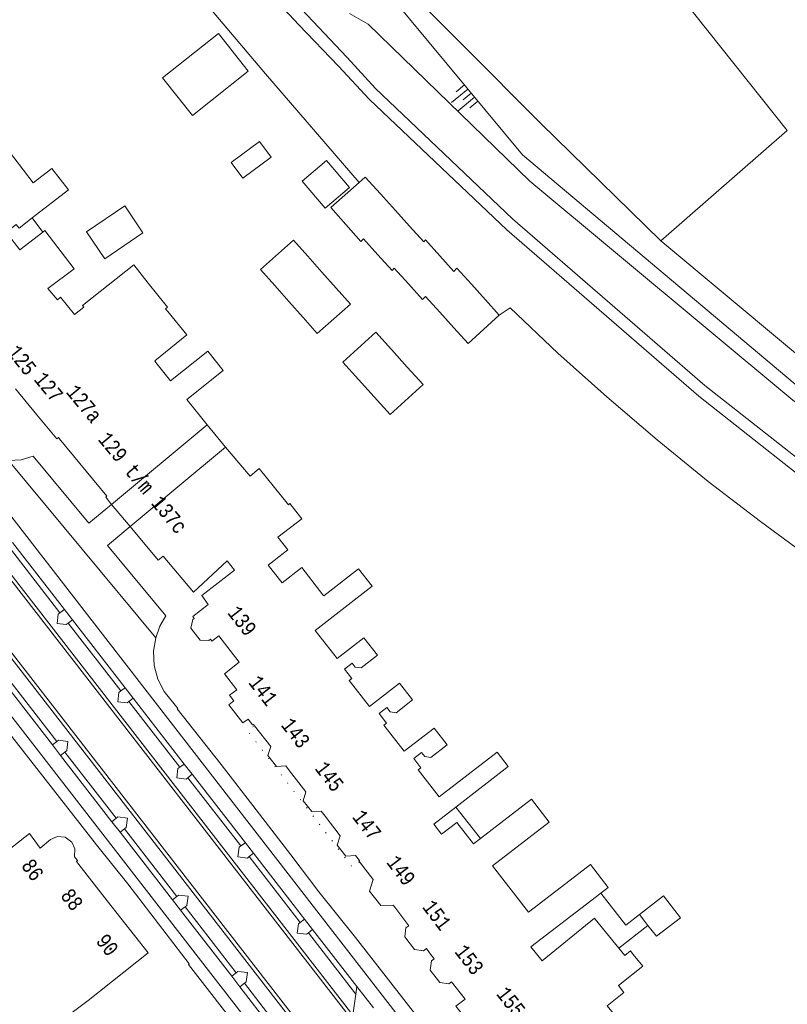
# Model space of a CAD drawing. Header units: metres. Extents: x 196790 to 198335, y 354523 to 356036.
# Tile 52 of 108: x 197406 to 197499, y 355113 to 355232. Entities that reach past the tile are written whole.
import ezdxf

# ---------------------------------------------------------------- set-up
doc = ezdxf.new("R2010")
doc.units = ezdxf.units.M
doc.linetypes.add('DGN Style 1', pattern=[1.160006, 0.00193, -1.158076])
doc.linetypes.add('DGN Style 2', pattern=[186.027128, 111.616277, -74.410851])
for name, color, linetype, lineweight in [('afdak', 252, 'DGN Style 2', 18), ('bij- of bedrijfsgebouw', 252, 'Continuous', 18), ('heg of haag', 252, 'Continuous', 18), ('hoofdgebouw', 252, 'Continuous', 18), ('hoofdgebouw maaiveld', 252, 'Continuous', 18), ('huisnummer BAG', 252, 'Continuous', 18), ('kant asfaltverharding', 252, 'Continuous', 18), ('kant klinkerverharding', 252, 'Continuous', 18), ('kant tegelverharding', 252, 'Continuous', 18), ('overbouw', 252, 'Continuous', 18), ('overig WOZ', 252, 'DGN Style 1', 18), ('raster', 252, 'Continuous', 18), ('spoorrail', 252, 'Continuous', 18), ('taludlijn', 252, 'Continuous', 18), ('taludsymbool', 252, 'Continuous', 18), ('tuinhuis', 252, 'DGN Style 2', 18)]:
    doc.layers.add(name, color=color, linetype=linetype, lineweight=lineweight)
doc.styles.add('Style-Courier New', font='cour.ttf')

# ---------------------------------------------------------------- blocks, each defined once
blk = doc.blocks.new('TA')
at = {"layer": 'taludsymbool', "linetype": 'Continuous', "lineweight": 0}
for p, q in [((-0.5, 0), (-0.5, -0.5)), ((-0.25, 0), (-0.25, -1)), ((0, 0), (0, -0.5)), ((0.25, 0), (0.25, -1)), ((0.5, 0), (0.5, -0.5))]:
    blk.add_line(p, q, dxfattribs=at)

msp = doc.modelspace()

# ---------------------------------------------------------------- linework, layer by layer
at = {"layer": 'afdak'}
for p, q in [((197434.74, 355216.997), (197431.315, 355214.462)), ((197436.149, 355215.092), (197434.74, 355216.997)), ((197432.724, 355212.558), (197436.149, 355215.092)), ((197431.315, 355214.462), (197432.724, 355212.558)), ((197407.283, 355207.767), (197408.562, 355206.047)), ((197458.439, 355136.589), (197461.443, 355132.819)), ((197478.148, 355119.543), (197481.666, 355122.308))]:
    msp.add_line(p, q, dxfattribs=at)
at = {"layer": 'afdak', "flags": 128}
msp.add_lwpolyline([(197480.651, 355123.621), (197478.996, 355122.322), (197475.967, 355126.212)], dxfattribs=at)
at = {"layer": 'bij- of bedrijfsgebouw'}
for p, q in [((197449.334, 355210.688), (197451.151, 355208.677)), ((197451.151, 355208.677), (197452.867, 355206.778)), ((197452.867, 355206.778), (197454.583, 355204.878)), ((197449.043, 355203.323), (197447.303, 355205.235)), ((197440.565, 355203.157), (197442.281, 355201.224)), ((197456.505, 355203.206), (197458.204, 355201.289)), ((197442.281, 355201.224), (197443.996, 355199.29)), ((197452.729, 355199.806), (197451.017, 355201.688)), ((197438.292, 355197.685), (197436.576, 355199.619)), ((197460.328, 355199.762), (197462.037, 355197.869)), ((197456.511, 355196.393), (197454.804, 355198.287)), ((197440.007, 355195.75), (197438.292, 355197.685)), ((197463.686, 355196.042), (197462.037, 355197.869)), ((197458.218, 355194.498), (197456.511, 355196.393)), ((197450.686, 355191.858), (197452.59, 355189.75)), ((197448.605, 355186.148), (197446.701, 355188.255)), ((197480.651, 355123.621), (197481.666, 355122.308))]:
    msp.add_line(p, q, dxfattribs=at)
at = {"layer": 'bij- of bedrijfsgebouw', "flags": 128}
for points in [[(197429.763, 355230.059), (197433.366, 355225.509), (197426.629, 355220.155), (197423.018, 355224.699), (197429.763, 355230.059)], [(197446.761, 355212.034), (197447.518, 355212.698), (197449.334, 355210.688)], [(197445.155, 355206.973), (197443.334, 355209.029), (197446.761, 355212.034)], [(197447.303, 355205.235), (197446.975, 355204.916), (197445.155, 355206.973)], [(197436.576, 355199.619), (197434.861, 355201.553), (197438.85, 355205.091), (197440.565, 355203.157)], [(197454.583, 355204.878), (197454.806, 355205.122), (197456.505, 355203.206)], [(197451.017, 355201.688), (197450.782, 355201.411), (197449.043, 355203.323)], [(197458.204, 355201.289), (197458.57, 355201.71), (197460.328, 355199.762)], [(197454.804, 355198.287), (197454.44, 355197.924), (197452.729, 355199.806)], [(197440.007, 355195.75), (197441.722, 355193.816), (197445.711, 355197.356), (197443.996, 355199.29)], [(197458.218, 355194.498), (197459.932, 355192.597), (197463.686, 355196.042)], [(197446.701, 355188.255), (197444.805, 355190.355), (197448.791, 355193.957), (197450.686, 355191.858)], [(197448.605, 355186.148), (197450.508, 355184.04), (197454.493, 355187.642), (197452.59, 355189.75)], [(197485.596, 355123.241), (197483.56, 355125.874), (197480.651, 355123.621)], [(197481.666, 355122.308), (197482.686, 355120.989), (197485.596, 355123.241)]]:
    msp.add_lwpolyline(points, dxfattribs=at)
at = {"layer": 'heg of haag'}
msp.add_line((197435.449, 355225.17), (197446.761, 355212.034), dxfattribs=at)
at = {"layer": 'hoofdgebouw'}
for p, q in [((197473.774, 355249.434), (197498.47, 355218.317)), ((197483.223, 355204.991), (197498.47, 355218.317)), ((197408.562, 355206.047), (197405.779, 355203.907)), ((197423.391, 355196.803), (197423.658, 355196.477)), ((197422.23, 355190.32), (197422.095, 355190.49)), ((197407.83, 355183.996), (197405.256, 355187.106)), ((197397.916, 355126.326), (197406.96, 355133.397)), ((197460.573, 355132.149), (197461.443, 355132.819)), ((197416.346, 355125.295), (197412.635, 355130.035)), ((197475.967, 355126.212), (197467.519, 355119.705)), ((197475.298, 355123.077), (197478.148, 355119.543)), ((197414.024, 355113.232), (197402.324, 355104.501))]:
    msp.add_line(p, q, dxfattribs=at)
at = {"layer": 'hoofdgebouw', "flags": 128}
for points in [[(197407.381, 355211.999), (197402.668, 355218.129), (197400.309, 355216.316)], [(197407.283, 355207.767), (197411.674, 355211.143), (197409.666, 355213.755), (197407.381, 355211.999)], [(197405.779, 355203.907), (197404.141, 355206.038), (197405.353, 355206.97), (197405.685, 355206.538), (197407.283, 355207.767)], [(197410.315, 355197.867), (197409.159, 355199.263), (197412.339, 355201.639), (197408.806, 355206.234), (197408.562, 355206.047)], [(197533.912, 355167.07), (197523.473, 355173.464), (197517.304, 355177.8), (197506.055, 355185.965), (197483.223, 355204.991)], [(197421.301, 355199.902), (197419.547, 355202.107), (197413.36, 355197.185), (197413.508, 355196.999), (197412.377, 355196.099), (197410.701, 355198.206), (197410.315, 355197.867)], [(197423.391, 355196.803), (197423.621, 355196.986), (197421.301, 355199.902)], [(197423.658, 355196.477), (197425.971, 355193.648), (197422.095, 355190.49)], [(197428.406, 355182.77), (197425.964, 355185.84), (197430.356, 355189.333), (197428.492, 355191.676), (197423.997, 355188.099), (197422.23, 355190.32)], [(197410.549, 355181.109), (197410.45, 355181.23), (197410.25, 355181.07), (197407.83, 355183.996)], [(197416.871, 355173.165), (197416.16, 355174.02), (197416.3, 355174.14), (197410.549, 355181.109)], [(197438.252, 355173.129), (197434.695, 355177.494), (197433.598, 355176.564), (197430.633, 355180.068)], [(197438.252, 355173.129), (197438.405, 355173.261), (197439.831, 355171.43), (197436.967, 355169.2), (197438.159, 355167.669), (197435.784, 355165.82), (197437.455, 355163.674), (197439.83, 355165.524), (197442.39, 355162.237)], [(197419.109, 355170.477), (197422.49, 355166.41), (197423.11, 355166.93), (197426.751, 355162.558), (197430.811, 355166.362)], [(197430.811, 355166.362), (197431.713, 355165.235), (197427.751, 355162.149), (197428.553, 355161.085), (197426.663, 355159.61), (197426.833, 355159.371), (197426.663, 355159.241), (197426.444, 355158.231), (197427.58, 355156.771), (197428.632, 355156.726), (197428.808, 355156.875), (197428.995, 355156.636), (197429.819, 355157.282), (197432.277, 355154.12)], [(197442.39, 355162.237), (197442.491, 355162.108), (197446.712, 355165.396), (197448.345, 355163.305), (197441.466, 355157.932), (197444.121, 355154.532)], [(197444.121, 355154.532), (197447.349, 355157.045), (197448.977, 355154.954), (197447.005, 355153.418), (197446.303, 355153.506), (197445.922, 355153.995), (197444.999, 355153.276), (197445.89, 355152.132), (197445.574, 355151.886), (197448.019, 355148.745)], [(197432.277, 355154.12), (197430.489, 355152.713), (197432.005, 355150.746), (197431.116, 355150.11), (197431.642, 355149.433), (197431.031, 355148.95), (197432.723, 355146.776), (197433.361, 355147.238), (197433.903, 355146.542), (197434, 355146.592), (197434.13, 355146.426)], [(197448.019, 355148.745), (197451.633, 355151.558), (197453.205, 355149.538), (197451.232, 355148.003), (197450.53, 355148.091), (197450.125, 355148.612), (197449.193, 355147.888), (197450.076, 355146.751), (197449.76, 355146.506), (197452.211, 355143.345)], [(197434.13, 355146.426), (197436.094, 355143.909), (197435.745, 355142.845), (197436.804, 355141.491), (197437.921, 355141.573), (197438.376, 355140.983)], [(197452.211, 355143.345), (197455.83, 355146.151), (197457.393, 355144.136), (197455.418, 355142.604), (197454.716, 355142.692), (197454.318, 355143.206), (197453.37, 355142.471), (197454.24, 355141.349), (197453.924, 355141.104), (197456.455, 355137.84)], [(197456.455, 355137.84), (197463.433, 355143.251), (197464.794, 355141.484), (197458.439, 355136.589)], [(197438.376, 355140.983), (197440.338, 355138.44), (197440.017, 355137.344), (197441.048, 355136.062), (197442.182, 355136.113), (197442.651, 355135.508)], [(197458.439, 355136.589), (197455.778, 355134.54), (197456.712, 355133.328), (197458.565, 355134.756), (197460.573, 355132.149)], [(197461.443, 355132.819), (197467.584, 355137.552), (197469.726, 355134.772), (197462.89, 355129.505), (197465.13, 355126.598)], [(197442.651, 355135.508), (197444.499, 355133.121), (197444.132, 355131.991), (197445.171, 355130.68), (197446.33, 355130.752), (197446.806, 355130.146), (197446.72, 355130.077), (197446.805, 355129.968)], [(197412.635, 355130.035), (197412.625, 355130.048), (197412.753, 355130.141), (197412.375, 355130.588), (197412.444, 355131.573), (197412.054, 355132.38), (197411.267, 355132.958), (197410.344, 355133.043), (197409.477, 355132.672), (197408.222, 355131.654), (197406.96, 355133.397)], [(197446.805, 355129.968), (197448.452, 355127.861), (197448.012, 355126.462), (197449.38, 355124.719), (197450.884, 355124.765), (197451.066, 355124.527)], [(197475.967, 355126.212), (197476.842, 355126.886), (197474.706, 355129.659), (197473.831, 355128.985)], [(197465.13, 355126.598), (197467.217, 355123.889), (197473.831, 355128.985)], [(197414.024, 355113.232), (197421.285, 355118.986), (197416.346, 355125.295)], [(197451.066, 355124.527), (197452.783, 355122.272), (197452.432, 355122.023), (197452.291, 355120.928), (197453.455, 355119.413), (197454.552, 355119.237), (197454.899, 355119.507), (197455.282, 355119.013)], [(197467.519, 355119.705), (197468.868, 355118.035), (197475.223, 355123.17), (197475.298, 355123.077)], [(197455.282, 355119.013), (197455.852, 355118.276), (197455.5, 355118.012), (197455.355, 355116.903), (197456.509, 355115.398), (197457.594, 355115.239), (197457.937, 355115.491), (197459.569, 355113.39)], [(197479.894, 355118.811), (197481.033, 355117.398), (197478.098, 355115.032), (197478.757, 355114.215), (197476.749, 355112.595), (197478.546, 355110.368)], [(197478.148, 355119.543), (197478.857, 355118.663), (197479.558, 355119.228), (197479.894, 355118.811)], [(197459.569, 355113.39), (197458.465, 355112.549), (197463.602, 355106.089)]]:
    msp.add_lwpolyline(points, dxfattribs=at)
at = {"layer": 'hoofdgebouw maaiveld'}
for p, q in [((197416.871, 355173.165), (197428.406, 355182.77)), ((197430.633, 355180.068), (197419.109, 355170.477))]:
    msp.add_line(p, q, dxfattribs=at)
at = {"layer": 'kant asfaltverharding'}
for p, q in [((197446.133, 355110.634), (197367.178, 355212.348)), ((197446.014, 355111.479), (197367.977, 355212.027)), ((197441.13, 355107.698), (197375.113, 355192.786)), ((197404.382, 355168.141), (197410.626, 355160.085)), ((197411.609, 355158.8), (197417.966, 355150.625)), ((197403.869, 355152.745), (197410.231, 355144.519)), ((197418.961, 355149.345), (197425.096, 355141.423)), ((197411.221, 355143.252), (197417.427, 355135.252)), ((197432.499, 355131.926), (197426.089, 355140.135)), ((197418.416, 355133.963), (197424.75, 355125.817)), ((197439.642, 355122.668), (197433.498, 355130.626)), ((197425.745, 355124.556), (197431.918, 355116.58)), ((197446.389, 355114.005), (197440.64, 355121.4)), ((197432.928, 355115.33), (197438.549, 355108.021)), ((197446.389, 355114.005), (197446.014, 355111.479))]:
    msp.add_line(p, q, dxfattribs=at)
at = {"layer": 'kant asfaltverharding', "flags": 128}
for points in [[(197441.888, 355107.396), (197375.209, 355193.322), (197374.918, 355193.67)], [(197410.626, 355160.085), (197410.418, 355159.913), (197410.275, 355158.772), (197411.385, 355158.644), (197411.609, 355158.8)], [(197417.966, 355150.625), (197417.758, 355150.46), (197417.614, 355149.319), (197418.741, 355149.184), (197418.961, 355149.345)], [(197410.231, 355144.519), (197410.458, 355144.699), (197411.568, 355144.539), (197411.447, 355143.421), (197411.221, 355143.252)], [(197426.089, 355140.135), (197425.865, 355139.97), (197424.742, 355140.116), (197424.883, 355141.262), (197425.096, 355141.423)], [(197417.427, 355135.252), (197417.639, 355135.411), (197418.784, 355135.279), (197418.645, 355134.145), (197418.416, 355133.963)], [(197433.498, 355130.626), (197433.268, 355130.443), (197432.108, 355130.595), (197432.263, 355131.749), (197432.499, 355131.926)], [(197424.75, 355125.817), (197424.941, 355125.978), (197426.102, 355125.853), (197425.96, 355124.721), (197425.745, 355124.556)], [(197440.64, 355121.4), (197440.424, 355121.235), (197439.271, 355121.352), (197439.428, 355122.498), (197439.642, 355122.668)], [(197431.918, 355116.58), (197432.109, 355116.739), (197433.274, 355116.629), (197433.136, 355115.497), (197432.928, 355115.33)]]:
    msp.add_lwpolyline(points, dxfattribs=at)
at = {"layer": 'kant klinkerverharding'}
for p, q in [((197411.159, 355160.485), (197404.904, 355168.548)), ((197411.159, 355160.485), (197410.626, 355160.085)), ((197411.609, 355158.8), (197412.151, 355159.207)), ((197418.501, 355151.023), (197412.151, 355159.207)), ((197409.714, 355144.103), (197403.326, 355152.339)), ((197418.501, 355151.023), (197417.966, 355150.625)), ((197418.961, 355149.345), (197419.483, 355149.756)), ((197425.654, 355141.803), (197419.483, 355149.756)), ((197410.231, 355144.519), (197409.714, 355144.103)), ((197410.689, 355142.846), (197411.221, 355143.252)), ((197416.909, 355134.826), (197410.689, 355142.846)), ((197425.096, 355141.423), (197425.654, 355141.803)), ((197426.619, 355140.56), (197426.089, 355140.135)), ((197433.029, 355132.298), (197426.619, 355140.56)), ((197416.909, 355134.826), (197417.427, 355135.252)), ((197418.416, 355133.963), (197417.884, 355133.569)), ((197424.211, 355125.411), (197417.884, 355133.569)), ((197432.499, 355131.926), (197433.029, 355132.298)), ((197434.006, 355131.039), (197433.498, 355130.626)), ((197440.182, 355123.078), (197434.006, 355131.039)), ((197424.211, 355125.411), (197424.75, 355125.817)), ((197425.745, 355124.556), (197425.189, 355124.15)), ((197431.387, 355116.159), (197425.189, 355124.15)), ((197439.642, 355122.668), (197440.182, 355123.078)), ((197441.157, 355121.821), (197440.64, 355121.4)), ((197446.508, 355114.925), (197441.157, 355121.821)), ((197431.918, 355116.58), (197431.387, 355116.159)), ((197432.928, 355115.33), (197432.362, 355114.902)), ((197437.629, 355108.111), (197432.362, 355114.902)), ((197446.508, 355114.925), (197446.389, 355114.005))]:
    msp.add_line(p, q, dxfattribs=at)
at = {"layer": 'kant klinkerverharding', "flags": 128}
for points in [[(197416.871, 355173.165), (197414.135, 355170.887), (197407.379, 355179.01), (197405.935, 355178.568), (197404.429, 355178.448)], [(197419.109, 355170.477), (197416.371, 355168.198), (197423.433, 355159.708), (197422.706, 355158.441), (197422.216, 355157.066)]]:
    msp.add_lwpolyline(points, dxfattribs=at)
at = {"layer": 'kant tegelverharding'}
for p, q in [((197487.508, 355064.993), (197363.743, 355224.525)), ((197404.429, 355178.448), (197422.216, 355157.066)), ((197412.151, 355159.207), (197411.159, 355160.485)), ((197419.483, 355149.756), (197418.501, 355151.023)), ((197410.689, 355142.846), (197409.714, 355144.103)), ((197426.619, 355140.56), (197425.654, 355141.803)), ((197417.884, 355133.569), (197416.909, 355134.826)), ((197434.006, 355131.039), (197433.029, 355132.298)), ((197425.189, 355124.15), (197424.211, 355125.411)), ((197441.157, 355121.821), (197440.182, 355123.078)), ((197432.362, 355114.902), (197431.387, 355116.159)), ((197448.496, 355112.362), (197446.508, 355114.925))]:
    msp.add_line(p, q, dxfattribs=at)
at = {"layer": 'kant tegelverharding', "flags": 128}
for points in [[(197484.931, 355044.212), (197481.749, 355048.31), (197357.892, 355207.986), (197351.32, 355216.473)], [(197382.704, 355173.364), (197415.028, 355132.025), (197418.821, 355127.312), (197426.22, 355117.67), (197426.162, 355117.573), (197439.09, 355100.957), (197447.403, 355090.49), (197447.266, 355090.385), (197453.819, 355082.221), (197453.723, 355082.153), (197455.981, 355079.258), (197455.944, 355079.174), (197461.241, 355072.44), (197461.369, 355072.494), (197471.122, 355059.986), (197471.26, 355059.822), (197471.3, 355059.861), (197476.126, 355053.586), (197479.589, 355049.159), (197481.012, 355047.29), (197484.037, 355043.418)], [(197459.852, 355103.513), (197446.316, 355120.829), (197441.908, 355126.356), (197438.503, 355130.819), (197434.33, 355136.267), (197430.091, 355141.746), (197424.786, 355148.455), (197424.866, 355148.527), (197423.22, 355150.582), (197422.452, 355152.064), (197422.009, 355153.714), (197421.932, 355155.421), (197422.216, 355157.066)]]:
    msp.add_lwpolyline(points, dxfattribs=at)
at = {"layer": 'overbouw'}
for p, q in [((197428.406, 355182.77), (197430.633, 355180.068)), ((197419.109, 355170.477), (197416.871, 355173.165))]:
    msp.add_line(p, q, dxfattribs=at)
at = {"layer": 'overig WOZ', "flags": 128}
msp.add_lwpolyline([(197446.805, 355129.968), (197445.979, 355129.319), (197433.302, 355145.78), (197434.13, 355146.426)], dxfattribs=at)
at = {"layer": 'raster'}
msp.add_line((197465.003, 355196.905), (197463.686, 355196.042), dxfattribs=at)
at = {"layer": 'raster', "flags": 128}
for points in [[(197420.63, 355242.374), (197428.12, 355233.842), (197435.449, 355225.17)], [(197483.223, 355204.991), (197468.697, 355219.212), (197450.299, 355237.73)], [(197509.894, 355160.73), (197508.22, 355161.834), (197501.686, 355166.378), (197495.263, 355171.085), (197488.956, 355175.95), (197482.771, 355180.969), (197476.714, 355186.138), (197470.789, 355191.452), (197465.003, 355196.905)]]:
    msp.add_lwpolyline(points, dxfattribs=at)
at = {"layer": 'spoorrail', "flags": 128}
for points in [[(197412.352, 355262.552), (197416.678, 355257.157), (197421.089, 355251.816), (197425.578, 355246.539), (197430.141, 355241.327), (197434.78, 355236.182), (197439.493, 355231.104), (197444.278, 355226.095)], [(197413.526, 355263.478), (197418.58, 355257.207), (197423.735, 355251.021), (197428.99, 355244.92), (197434.344, 355238.906), (197439.795, 355232.98), (197445.343, 355227.144)], [(197778.144, 355041.973), (197763.578, 355048.631), (197747.795, 355055.519), (197705.093, 355073.682), (197674.001, 355086.925), (197627.776, 355106.899), (197598.219, 355119.887), (197571.496, 355133.032), (197553.155, 355143.186), (197532.06, 355155.781), (197513.838, 355168.336), (197500.377, 355178.214), (197488.531, 355187.542), (197465.31, 355207.653), (197448.742, 355223.413), (197445.343, 355227.144)], [(197777.437, 355040.667), (197762.871, 355047.325), (197747.088, 355054.213), (197704.386, 355072.376), (197673.294, 355085.619), (197627.069, 355105.593), (197597.512, 355118.581), (197570.789, 355131.726), (197552.448, 355141.88), (197531.353, 355154.475), (197513.131, 355167.03), (197499.67, 355176.908), (197487.824, 355186.236), (197464.603, 355206.347), (197448.007, 355222.065), (197444.278, 355226.095)]]:
    msp.add_lwpolyline(points, dxfattribs=at)
at = {"layer": 'taludlijn', "flags": 128}
for points in [[(197450.299, 355237.73), (197450.686, 355234.457), (197466.519, 355215.394), (197500.221, 355187.039), (197521.282, 355172.1), (197553.763, 355152.233), (197575.849, 355143.526), (197576.46, 355143.427), (197577.119, 355143.626), (197577.613, 355144.107), (197577.821, 355144.69)], [(197579.319, 355144.045), (197578.669, 355142.409), (197577.245, 355141.48), (197553.145, 355150.636), (197520.41, 355170.826), (197499.159, 355185.768), (197467.4, 355212.206), (197447.847, 355231.171), (197445.607, 355232.447)]]:
    msp.add_lwpolyline(points, dxfattribs=at)
at = {"layer": 'tuinhuis'}
for p, q in [((197439.894, 355212.197), (197442.827, 355214.707)), ((197442.827, 355214.707), (197445.614, 355211.451)), ((197442.682, 355208.941), (197439.894, 355212.197)), ((197445.614, 355211.451), (197442.682, 355208.941)), ((197418.447, 355209.214), (197413.852, 355206.088)), ((197420.661, 355205.961), (197418.447, 355209.214)), ((197413.852, 355206.088), (197416.066, 355202.834)), ((197416.066, 355202.834), (197420.661, 355205.961))]:
    msp.add_line(p, q, dxfattribs=at)

# ---------------------------------------------------------------- block references
at = {"layer": 'taludsymbool', "xscale": 2.554339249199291, "yscale": 2.554339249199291, "zscale": 2.554339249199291, "rotation": 309.7107962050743}
msp.add_blockref('TA', (197460.308, 355222.848), dxfattribs=at)

# ---------------------------------------------------------------- texts
at = {"layer": 'huisnummer BAG', "style": 'Style-Courier New', "width": 0.694444}
for s, rotation, p in [('125', 308.30199, (197404.186, 355191.517)), ('127', 309.56351, (197407.386, 355188.232)), ('127a', 309.51931, (197411.279, 355186.702)), ('129 t/m 137c', 309.80557, (197415.137, 355180.981)), ('139', 307.85489, (197430.788, 355160.045)), ('141', 307.85489, (197433.323, 355151.62)), ('143', 307.9705, (197437.244, 355146.496)), ('145', 307.64892, (197441.343, 355141.244)), ('147', 307.72927, (197445.858, 355135.393)), ('149', 307.31697, (197449.994, 355129.907)), ('86', 305.88411, (197405.871, 355129.506)), ('88', 308.09609, (197410.607, 355125.863)), ('151', 307.31697, (197454.325, 355124.518)), ('90', 308.05097, (197414.876, 355120.387)), ('153', 307.80965, (197458.226, 355119.117)), ('155a/f', 308.01566, (197463.265, 355114.012))]:
    msp.add_text(s, height=1.8, rotation=rotation, dxfattribs=at).set_placement(p)

doc.saveas('drawing.dxf')
